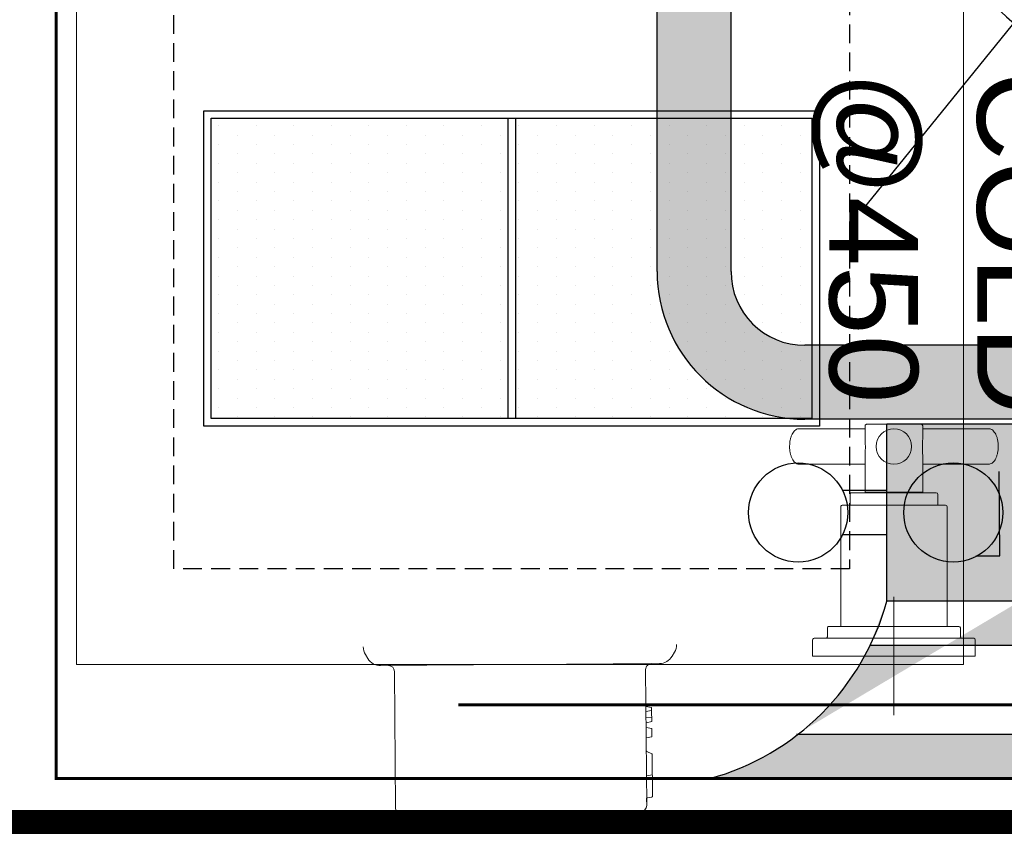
# Model space of a CAD drawing. Header units: millimetres. Extents: x 1277566 to 1493426, y 1039116 to 1145896.
# Tile 123 of 151: x 1402934 to 1403267, y 1135761 to 1136034. Entities that reach past the tile are written whole.
import ezdxf

# ---------------------------------------------------------------- set-up
doc = ezdxf.new("R2010")
doc.units = ezdxf.units.MM
doc.linetypes.add('Hidden', pattern=[9.524999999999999, 6.35, -3.175])
for name, color, linetype, lineweight in [('CKD Dimensions', 3, 'Continuous', 0), ('CKD Equipments', 252, 'Continuous', 0), ('FRONT COUNTER', 214, 'Continuous', 18), ('L6', 252, 'Continuous', 13)]:
    doc.layers.add(name, color=color, linetype=linetype, lineweight=lineweight)
for name, color, linetype in [('CKD Plumbing', 6, 'Continuous'), ('CON', 3, 'Continuous'), ('EQUI.', 4, 'Continuous'), ('kitchen equip1', 8, 'Continuous')]:
    doc.layers.add(name, color=color, linetype=linetype)
doc.layers.add('Equipment', color=7, linetype='Continuous', lineweight=9, true_color=0xcc6600)
doc.styles.get("Standard").update_dxf_attribs({"font": 'arial.ttf'})

# ---------------------------------------------------------------- blocks, each defined once
blk = doc.blocks.new('G$C92792038')
at = {"layer": 'CKD Dimensions'}
h = blk.add_hatch(color=61, dxfattribs=at)
h.dxf.hatch_style = 1
edge = h.paths.add_edge_path()
edge.add_line((50, 400.0000000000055), (300, 400.0000000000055))
edge.add_arc((300, 350.0000000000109), 50, 359.99999999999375, 90, ccw=False)
edge.add_line((350, 350.0000000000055), (350, 50.00000000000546))
edge.add_arc((300, 50), 49.99999999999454, 269.99999999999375, 360, ccw=False)
edge.add_line((300, 5.456968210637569e-12), (50, 5.456968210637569e-12))
edge.add_arc((50, 50), 50, 179.9999999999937, 270, ccw=False)
edge.add_line((0, 50.00000000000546), (0, 350.0000000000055))
edge.add_arc((50, 350.0000000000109), 49.99999999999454, 89.99999999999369, 180, ccw=False)
edge = h.paths.add_edge_path(flags=16)
edge.add_arc((299.9999999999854, 50.00000000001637), 25.00000000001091, 270.0000000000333, 359.999999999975)
edge.add_line((325, 50.00000000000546), (325, 350.0000000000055))
edge.add_arc((299.9999999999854, 349.9999999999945), 25.00000000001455, 0, 89.99999999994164)
edge.add_line((300, 375.0000000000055), (50, 375.0000000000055))
edge.add_arc((50.00000000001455, 349.9999999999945), 25.00000000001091, 90.00000000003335, 179.999999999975)
edge.add_line((25, 350.0000000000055), (25, 50.00000000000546))
edge.add_arc((50.00000000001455, 50.00000000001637), 25.00000000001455, 180, 269.9999999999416)
edge.add_line((50, 25.00000000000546), (300, 25.00000000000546))
at = {"layer": 'CKD Equipments'}
blk.add_lwpolyline([(184.6289571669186, 210.7065768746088), (280.8000880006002, 329.5391715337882)], dxfattribs=at)
blk.add_lwpolyline([(184.6289571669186, 210.7065768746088), (280.8000880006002, 329.5391715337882)], dxfattribs=at)
blk.add_lwpolyline([(184.6289571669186, 210.7065768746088), (280.8000880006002, 329.5391715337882)], dxfattribs=at)
at = {"layer": 'EQUI.'}
for p, q in [((50, 400.0000000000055), (300, 400.0000000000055)), ((50, 375.0000000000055), (300, 375.0000000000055)), ((325, 350.0000000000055), (325, 50.00000000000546)), ((350, 350.0000000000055), (350, 50.00000000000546))]:
    blk.add_line(p, q, dxfattribs=at)
blk.add_lwpolyline([(184.6289571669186, 210.7065768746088), (280.8000880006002, 329.5391715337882)], dxfattribs=at)
for radius in [50, 25]:
    blk.add_arc((300, 350.0000000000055), radius, 0, 90, dxfattribs=at)
at = {"layer": 'Equipment'}
for p, q in [((269.8843884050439, 500.1086363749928), (269.8843884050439, 460.1086372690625)), ((242.3843884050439, 480.1086368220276), (297.3843884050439, 480.1086368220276)), ((242.3843884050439, 480.1086368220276), (242.3843884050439, 474.6086368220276)), ((289.884387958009, 480.1086368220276), (249.8843888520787, 480.1086368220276)), ((297.3843884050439, 474.6086368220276), (297.3843884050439, 480.1086368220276)), ((242.8843884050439, 474.1086368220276), (296.8843884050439, 474.1086368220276)), ((247.3843884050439, 473.6086368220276), (247.3843884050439, 470.6086368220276)), ((292.3843884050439, 470.6086368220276), (292.3843884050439, 473.6086368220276)), ((247.8843884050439, 470.1086368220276), (291.8843884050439, 470.1086368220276)), ((251.8843884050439, 470.1086368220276), (251.8843884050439, 429.6086368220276)), ((287.8843884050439, 429.6086368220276), (287.8843884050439, 470.1086368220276)), ((252.3843884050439, 429.1086368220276), (287.3843884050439, 429.1086368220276)), ((255.034388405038, 429.1086368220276), (255.034388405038, 425.4086368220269)), ((284.7343884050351, 425.4086368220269), (284.7343884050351, 429.1086368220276)), ((255.534388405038, 424.9086368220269), (284.2343884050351, 424.9086368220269)), ((260.1343884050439, 424.7086368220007), (279.6343884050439, 424.7086368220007)), ((260.1343884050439, 424.7086368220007), (260.1343884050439, 412.6879223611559)), ((260.998747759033, 424.9086368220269), (260.998747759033, 424.7086368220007)), ((278.7700290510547, 424.7086368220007), (278.7700290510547, 424.9086368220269)), ((279.6343884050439, 412.5837574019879), (279.6343884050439, 424.7086368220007)), ((260.1343884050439, 415.2086368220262), (237.8414484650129, 415.2086368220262)), ((301.9273283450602, 415.208636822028), (279.6343884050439, 415.2086368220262)), ((234.5998151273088, 409.374206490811), (234.5914484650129, 409.2086368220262)), ((234.5914484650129, 409.2086368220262), (234.5952612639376, 409.0598866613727)), ((305.1689616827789, 409.0430671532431), (305.1773283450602, 409.208636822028)), ((305.1773283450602, 409.208636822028), (305.1735155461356, 409.3573869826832)), ((237.8414484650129, 403.2086368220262), (260.1343884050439, 403.2086368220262)), ((260.1343884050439, 405.7979535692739), (260.1343884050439, 402.2086368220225)), ((279.6343884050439, 402.2086368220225), (279.6343884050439, 405.7532289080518)), ((279.6343884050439, 403.2086368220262), (301.9273283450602, 403.208636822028)), ((260.6343884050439, 401.7086368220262), (279.1343884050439, 401.7086368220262))]:
    blk.add_line(p, q, dxfattribs=at)
blk.add_circle((269.8843884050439, 409.2086368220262), 6, dxfattribs=at)
for centre, radius, start, end in [((242.8843884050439, 474.6086368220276), 0.5000000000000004, 180, 270), ((246.8843884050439, 473.6086368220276), 0.5000000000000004, 0, 90), ((292.8843884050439, 473.6086368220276), 0.5000000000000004, 90, 180), ((296.8843884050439, 474.6086368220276), 0.5000000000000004, 270, 0), ((247.8843884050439, 470.6086368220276), 0.5000000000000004, 180, 270), ((291.8843884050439, 470.6086368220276), 0.5000000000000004, 270, 0), ((252.3843884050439, 429.6086368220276), 0.5000000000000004, 180, 270), ((287.3843884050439, 429.6086368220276), 0.5000000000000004, 270, 0), ((255.534388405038, 425.4086368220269), 0.5000000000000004, 180, 270), ((284.2343884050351, 425.4086368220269), 0.5000000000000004, 270, 0), ((260.6343884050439, 402.2086368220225), 0.5000000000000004, 180, 270), ((279.1343884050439, 402.2086368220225), 0.4999999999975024, 270, 0)]:
    blk.add_arc(centre, radius, start, end, dxfattribs=at)
for points, knots in [([(237.8331590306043, 415.1819945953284), (237.7400585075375, 415.1895065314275), (237.4644382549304, 415.2092428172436), (236.9583986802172, 415.0244819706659), (236.3985002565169, 414.652648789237), (235.8862616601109, 414.0882730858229), (235.4381513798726, 413.3513524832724), (235.0696144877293, 412.4572908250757), (234.8004458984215, 411.4554394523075), (234.6316758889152, 410.3926923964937), (234.6096367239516, 409.7367076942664), (234.5998151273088, 409.374206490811)], [0, 0, 0, 0, 0.04560389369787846, 0.1581590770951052, 0.271630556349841, 0.3906200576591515, 0.5146130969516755, 0.6402949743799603, 0.7655099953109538, 0.8901285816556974, 1, 1, 1, 1]), ([(305.1735155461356, 409.3573869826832), (305.171076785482, 409.5185910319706), (305.1619497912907, 410.0055030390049), (305.067071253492, 410.9117781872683), (304.8509167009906, 411.9516512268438), (304.5305807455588, 412.9109346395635), (304.1149987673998, 413.7441893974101), (303.6068648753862, 414.4279818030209), (303.0430656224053, 414.8990691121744), (302.464000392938, 415.1697748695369), (302.1242855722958, 415.182448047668), (301.9489416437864, 415.1861071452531)], [0, 0, 0, 0, 0.04884692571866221, 0.1730336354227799, 0.2976361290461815, 0.4228484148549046, 0.5490368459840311, 0.6764688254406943, 0.8043166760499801, 0.914337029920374, 1, 1, 1, 1]), ([(260.1346129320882, 412.6954594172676), (260.1349054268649, 412.3445046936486), (260.1478664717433, 411.9650541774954), (260.1928898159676, 410.8496498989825), (260.2281975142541, 410.0488075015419), (260.2297138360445, 407.9607356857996), (260.1348539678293, 406.7518734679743), (260.1335756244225, 405.7645765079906)], [0.4022822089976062, 0.4022822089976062, 0.4022822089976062, 0.4022822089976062, 0.4375000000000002, 0.4375000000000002, 0.5000000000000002, 0.5000000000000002, 0.5975436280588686, 0.5975436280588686, 0.5975436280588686, 0.5975436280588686]), ([(279.6341000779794, 412.6329720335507), (279.6324182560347, 412.2970884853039), (279.6197537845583, 411.9353439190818), (279.5749061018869, 410.827384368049), (279.5399781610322, 410.0245705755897), (279.5399781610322, 409.2086368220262)], [0.9041134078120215, 0.9041134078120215, 0.9041134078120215, 0.9041134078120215, 0.9374999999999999, 0.9374999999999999, 1, 1, 1, 1]), ([(234.5952612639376, 409.0598866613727), (234.5977000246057, 408.8986826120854), (234.606827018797, 408.4117706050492), (234.7017055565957, 407.5054954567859), (234.9178601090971, 406.4656224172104), (235.2381960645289, 405.5063390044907), (235.6537780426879, 404.6730842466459), (236.1619119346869, 403.9892918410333), (236.7257111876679, 403.5182045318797), (237.3047764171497, 403.2474987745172), (237.6444912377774, 403.234825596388), (237.8198351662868, 403.231166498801)], [0, 0, 0, 0, 0.04884692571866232, 0.173033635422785, 0.2976361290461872, 0.4228484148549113, 0.5490368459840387, 0.6764688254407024, 0.8043166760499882, 0.9143370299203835, 1, 1, 1, 1]), ([(301.9356177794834, 403.2352790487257), (302.0287183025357, 403.2277671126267), (302.3043385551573, 403.2080308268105), (302.810378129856, 403.3927916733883), (303.3702765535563, 403.7646248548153), (303.8825151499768, 404.3290005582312), (304.3306254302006, 405.0659211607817), (304.6991623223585, 405.9599828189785), (304.9683309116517, 406.9618341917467), (305.1371009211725, 408.0245812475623), (305.1591400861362, 408.6805659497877), (305.1689616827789, 409.0430671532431)], [0, 0, 0, 0, 0.04560389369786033, 0.158159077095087, 0.2716305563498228, 0.3906200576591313, 0.5146130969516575, 0.6402949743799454, 0.7655099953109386, 0.8901285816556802, 1, 1, 1, 1])]:
    blk.add_open_spline(points, degree=3, knots=knots, dxfattribs=at)
blk.add_open_spline([(279.5399781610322, 409.2086368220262), (279.5399781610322, 407.9293091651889), (279.6351903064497, 406.7204859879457), (279.6350445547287, 405.7374261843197)], degree=3, dxfattribs=at)
blk = doc.blocks.new('*X78')
at = {"color": 0}
for p, q in [((9.2375, 3.675), (9.2375, 3.675)), ((9.262500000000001, 3.675), (9.262500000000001, 3.675)), ((9.287500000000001, 3.675), (9.287500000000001, 3.675)), ((9.312500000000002, 3.675), (9.312500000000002, 3.675)), ((9.337500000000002, 3.675), (9.337500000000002, 3.675)), ((9.362500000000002, 3.675), (9.362500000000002, 3.675)), ((9.387500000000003, 3.675), (9.387500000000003, 3.675)), ((9.412500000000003, 3.675), (9.412500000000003, 3.675)), ((9.437500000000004, 3.675), (9.437500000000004, 3.675)), ((9.462500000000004, 3.675), (9.462500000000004, 3.675)), ((9.487500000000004, 3.675), (9.487500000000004, 3.675)), ((9.512500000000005, 3.675), (9.512500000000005, 3.675)), ((9.537500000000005, 3.675), (9.537500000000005, 3.675)), ((9.562500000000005, 3.675), (9.562500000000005, 3.675)), ((9.587500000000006, 3.675), (9.587500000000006, 3.675)), ((9.612500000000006, 3.675), (9.612500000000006, 3.675)), ((9.225, 3.65), (9.225, 3.65)), ((9.25, 3.65), (9.25, 3.65)), ((9.275, 3.65), (9.275, 3.65)), ((9.3, 3.65), (9.3, 3.65)), ((9.325000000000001, 3.65), (9.325000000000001, 3.65)), ((9.350000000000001, 3.65), (9.350000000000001, 3.65)), ((9.375000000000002, 3.65), (9.375000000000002, 3.65)), ((9.400000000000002, 3.65), (9.400000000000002, 3.65)), ((9.425000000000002, 3.65), (9.425000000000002, 3.65)), ((9.450000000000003, 3.65), (9.450000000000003, 3.65)), ((9.475000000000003, 3.65), (9.475000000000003, 3.65)), ((9.500000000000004, 3.65), (9.500000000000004, 3.65)), ((9.525000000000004, 3.65), (9.525000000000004, 3.65)), ((9.550000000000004, 3.65), (9.550000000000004, 3.65)), ((9.575000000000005, 3.65), (9.575000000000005, 3.65)), ((9.600000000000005, 3.65), (9.600000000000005, 3.65)), ((9.2375, 3.625), (9.2375, 3.625)), ((9.262500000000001, 3.625), (9.262500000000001, 3.625)), ((9.287500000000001, 3.625), (9.287500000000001, 3.625)), ((9.312500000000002, 3.625), (9.312500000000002, 3.625)), ((9.337500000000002, 3.625), (9.337500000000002, 3.625)), ((9.362500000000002, 3.625), (9.362500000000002, 3.625)), ((9.387500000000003, 3.625), (9.387500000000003, 3.625)), ((9.412500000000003, 3.625), (9.412500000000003, 3.625)), ((9.437500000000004, 3.625), (9.437500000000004, 3.625)), ((9.462500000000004, 3.625), (9.462500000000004, 3.625)), ((9.487500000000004, 3.625), (9.487500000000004, 3.625)), ((9.512500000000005, 3.625), (9.512500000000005, 3.625)), ((9.537500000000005, 3.625), (9.537500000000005, 3.625)), ((9.562500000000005, 3.625), (9.562500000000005, 3.625)), ((9.587500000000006, 3.625), (9.587500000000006, 3.625)), ((9.612500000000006, 3.625), (9.612500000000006, 3.625)), ((9.225, 3.6), (9.225, 3.6)), ((9.25, 3.6), (9.25, 3.6)), ((9.275, 3.6), (9.275, 3.6)), ((9.3, 3.6), (9.3, 3.6)), ((9.325000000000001, 3.6), (9.325000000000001, 3.6)), ((9.350000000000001, 3.6), (9.350000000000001, 3.6)), ((9.375000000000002, 3.6), (9.375000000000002, 3.6)), ((9.400000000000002, 3.6), (9.400000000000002, 3.6)), ((9.425000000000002, 3.6), (9.425000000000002, 3.6)), ((9.450000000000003, 3.6), (9.450000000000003, 3.6)), ((9.475000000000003, 3.6), (9.475000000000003, 3.6)), ((9.500000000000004, 3.6), (9.500000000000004, 3.6)), ((9.525000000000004, 3.6), (9.525000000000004, 3.6)), ((9.550000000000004, 3.6), (9.550000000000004, 3.6)), ((9.575000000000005, 3.6), (9.575000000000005, 3.6)), ((9.600000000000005, 3.6), (9.600000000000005, 3.6)), ((9.2375, 3.575), (9.2375, 3.575)), ((9.262500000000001, 3.575), (9.262500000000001, 3.575)), ((9.287500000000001, 3.575), (9.287500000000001, 3.575)), ((9.312500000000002, 3.575), (9.312500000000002, 3.575)), ((9.337500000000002, 3.575), (9.337500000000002, 3.575)), ((9.362500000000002, 3.575), (9.362500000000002, 3.575)), ((9.387500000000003, 3.575), (9.387500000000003, 3.575)), ((9.412500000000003, 3.575), (9.412500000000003, 3.575)), ((9.437500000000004, 3.575), (9.437500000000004, 3.575)), ((9.462500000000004, 3.575), (9.462500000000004, 3.575)), ((9.487500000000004, 3.575), (9.487500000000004, 3.575)), ((9.512500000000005, 3.575), (9.512500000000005, 3.575)), ((9.537500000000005, 3.575), (9.537500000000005, 3.575)), ((9.562500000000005, 3.575), (9.562500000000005, 3.575)), ((9.587500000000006, 3.575), (9.587500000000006, 3.575)), ((9.612500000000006, 3.575), (9.612500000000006, 3.575)), ((9.225000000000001, 3.55), (9.225000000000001, 3.55)), ((9.250000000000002, 3.55), (9.250000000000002, 3.55)), ((9.275000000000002, 3.55), (9.275000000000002, 3.55)), ((9.300000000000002, 3.55), (9.300000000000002, 3.55)), ((9.325000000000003, 3.55), (9.325000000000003, 3.55)), ((9.350000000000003, 3.55), (9.350000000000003, 3.55)), ((9.375000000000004, 3.55), (9.375000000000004, 3.55)), ((9.400000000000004, 3.55), (9.400000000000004, 3.55)), ((9.425000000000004, 3.55), (9.425000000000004, 3.55)), ((9.450000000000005, 3.55), (9.450000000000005, 3.55)), ((9.475000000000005, 3.55), (9.475000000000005, 3.55)), ((9.500000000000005, 3.55), (9.500000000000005, 3.55)), ((9.525000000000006, 3.55), (9.525000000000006, 3.55)), ((9.550000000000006, 3.55), (9.550000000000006, 3.55)), ((9.575000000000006, 3.55), (9.575000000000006, 3.55)), ((9.600000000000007, 3.55), (9.600000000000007, 3.55)), ((9.2375, 3.525000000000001), (9.2375, 3.525000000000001)), ((9.262500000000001, 3.525000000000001), (9.262500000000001, 3.525000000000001)), ((9.287500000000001, 3.525000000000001), (9.287500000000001, 3.525000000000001)), ((9.312500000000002, 3.525000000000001), (9.312500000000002, 3.525000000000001)), ((9.337500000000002, 3.525000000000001), (9.337500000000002, 3.525000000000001)), ((9.362500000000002, 3.525000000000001), (9.362500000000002, 3.525000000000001)), ((9.387500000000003, 3.525000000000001), (9.387500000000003, 3.525000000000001)), ((9.412500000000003, 3.525000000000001), (9.412500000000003, 3.525000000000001)), ((9.437500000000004, 3.525000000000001), (9.437500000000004, 3.525000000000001)), ((9.462500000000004, 3.525000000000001), (9.462500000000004, 3.525000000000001)), ((9.487500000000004, 3.525000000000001), (9.487500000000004, 3.525000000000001)), ((9.512500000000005, 3.525000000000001), (9.512500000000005, 3.525000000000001)), ((9.537500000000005, 3.525000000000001), (9.537500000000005, 3.525000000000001)), ((9.562500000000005, 3.525000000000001), (9.562500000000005, 3.525000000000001)), ((9.587500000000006, 3.525000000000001), (9.587500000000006, 3.525000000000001)), ((9.612500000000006, 3.525000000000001), (9.612500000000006, 3.525000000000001)), ((9.225, 3.5), (9.225, 3.5)), ((9.25, 3.5), (9.25, 3.5)), ((9.275, 3.5), (9.275, 3.5)), ((9.3, 3.5), (9.3, 3.5)), ((9.325000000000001, 3.5), (9.325000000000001, 3.5)), ((9.350000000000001, 3.5), (9.350000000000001, 3.5)), ((9.375000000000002, 3.5), (9.375000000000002, 3.5)), ((9.400000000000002, 3.5), (9.400000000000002, 3.5)), ((9.425000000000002, 3.5), (9.425000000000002, 3.5)), ((9.450000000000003, 3.5), (9.450000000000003, 3.5)), ((9.475000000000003, 3.5), (9.475000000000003, 3.5)), ((9.500000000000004, 3.5), (9.500000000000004, 3.5)), ((9.525000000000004, 3.5), (9.525000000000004, 3.5)), ((9.550000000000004, 3.5), (9.550000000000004, 3.5)), ((9.575000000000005, 3.5), (9.575000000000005, 3.5)), ((9.600000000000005, 3.5), (9.600000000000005, 3.5)), ((9.2375, 3.475), (9.2375, 3.475)), ((9.262500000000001, 3.475), (9.262500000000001, 3.475)), ((9.287500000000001, 3.475), (9.287500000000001, 3.475)), ((9.312500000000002, 3.475), (9.312500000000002, 3.475)), ((9.337500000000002, 3.475), (9.337500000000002, 3.475)), ((9.362500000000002, 3.475), (9.362500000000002, 3.475)), ((9.387500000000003, 3.475), (9.387500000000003, 3.475)), ((9.412500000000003, 3.475), (9.412500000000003, 3.475)), ((9.437500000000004, 3.475), (9.437500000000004, 3.475)), ((9.462500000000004, 3.475), (9.462500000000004, 3.475)), ((9.487500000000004, 3.475), (9.487500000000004, 3.475)), ((9.512500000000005, 3.475), (9.512500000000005, 3.475)), ((9.537500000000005, 3.475), (9.537500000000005, 3.475)), ((9.562500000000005, 3.475), (9.562500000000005, 3.475)), ((9.587500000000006, 3.475), (9.587500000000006, 3.475)), ((9.612500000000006, 3.475), (9.612500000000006, 3.475)), ((9.225, 3.45), (9.225, 3.45)), ((9.25, 3.45), (9.25, 3.45)), ((9.275, 3.45), (9.275, 3.45)), ((9.3, 3.45), (9.3, 3.45)), ((9.325000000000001, 3.45), (9.325000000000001, 3.45)), ((9.350000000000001, 3.45), (9.350000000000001, 3.45)), ((9.375000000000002, 3.45), (9.375000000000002, 3.45)), ((9.400000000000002, 3.45), (9.400000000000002, 3.45)), ((9.425000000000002, 3.45), (9.425000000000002, 3.45)), ((9.450000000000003, 3.45), (9.450000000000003, 3.45)), ((9.475000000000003, 3.45), (9.475000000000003, 3.45)), ((9.500000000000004, 3.45), (9.500000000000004, 3.45)), ((9.525000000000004, 3.45), (9.525000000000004, 3.45)), ((9.550000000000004, 3.45), (9.550000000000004, 3.45)), ((9.575000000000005, 3.45), (9.575000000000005, 3.45)), ((9.600000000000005, 3.45), (9.600000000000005, 3.45)), ((9.2375, 3.425), (9.2375, 3.425)), ((9.262500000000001, 3.425), (9.262500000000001, 3.425)), ((9.287500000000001, 3.425), (9.287500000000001, 3.425)), ((9.312500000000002, 3.425), (9.312500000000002, 3.425)), ((9.337500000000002, 3.425), (9.337500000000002, 3.425)), ((9.362500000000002, 3.425), (9.362500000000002, 3.425)), ((9.387500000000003, 3.425), (9.387500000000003, 3.425)), ((9.412500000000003, 3.425), (9.412500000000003, 3.425)), ((9.437500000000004, 3.425), (9.437500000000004, 3.425)), ((9.462500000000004, 3.425), (9.462500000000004, 3.425)), ((9.487500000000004, 3.425), (9.487500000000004, 3.425)), ((9.512500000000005, 3.425), (9.512500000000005, 3.425)), ((9.537500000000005, 3.425), (9.537500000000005, 3.425)), ((9.562500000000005, 3.425), (9.562500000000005, 3.425)), ((9.587500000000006, 3.425), (9.587500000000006, 3.425)), ((9.612500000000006, 3.425), (9.612500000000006, 3.425)), ((9.225, 3.4), (9.225, 3.4)), ((9.25, 3.4), (9.25, 3.4)), ((9.275, 3.4), (9.275, 3.4)), ((9.3, 3.4), (9.3, 3.4)), ((9.325000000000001, 3.4), (9.325000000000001, 3.4)), ((9.350000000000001, 3.4), (9.350000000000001, 3.4)), ((9.375000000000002, 3.4), (9.375000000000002, 3.4)), ((9.400000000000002, 3.4), (9.400000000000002, 3.4)), ((9.425000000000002, 3.4), (9.425000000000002, 3.4)), ((9.450000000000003, 3.4), (9.450000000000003, 3.4)), ((9.475000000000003, 3.4), (9.475000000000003, 3.4)), ((9.500000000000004, 3.4), (9.500000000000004, 3.4)), ((9.525000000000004, 3.4), (9.525000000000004, 3.4)), ((9.550000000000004, 3.4), (9.550000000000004, 3.4)), ((9.575000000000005, 3.4), (9.575000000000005, 3.4)), ((9.600000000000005, 3.4), (9.600000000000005, 3.4)), ((9.2375, 3.375), (9.2375, 3.375)), ((9.262500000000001, 3.375), (9.262500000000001, 3.375)), ((9.287500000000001, 3.375), (9.287500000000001, 3.375)), ((9.312500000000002, 3.375), (9.312500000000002, 3.375)), ((9.337500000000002, 3.375), (9.337500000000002, 3.375)), ((9.362500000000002, 3.375), (9.362500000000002, 3.375)), ((9.387500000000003, 3.375), (9.387500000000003, 3.375)), ((9.412500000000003, 3.375), (9.412500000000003, 3.375)), ((9.437500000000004, 3.375), (9.437500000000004, 3.375)), ((9.462500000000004, 3.375), (9.462500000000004, 3.375)), ((9.487500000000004, 3.375), (9.487500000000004, 3.375)), ((9.512500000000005, 3.375), (9.512500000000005, 3.375)), ((9.537500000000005, 3.375), (9.537500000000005, 3.375)), ((9.562500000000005, 3.375), (9.562500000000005, 3.375)), ((9.587500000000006, 3.375), (9.587500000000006, 3.375)), ((9.612500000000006, 3.375), (9.612500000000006, 3.375)), ((9.225, 3.35), (9.225, 3.35)), ((9.25, 3.35), (9.25, 3.35)), ((9.275, 3.35), (9.275, 3.35)), ((9.3, 3.35), (9.3, 3.35)), ((9.325000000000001, 3.35), (9.325000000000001, 3.35)), ((9.350000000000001, 3.35), (9.350000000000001, 3.35)), ((9.375000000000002, 3.35), (9.375000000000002, 3.35)), ((9.400000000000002, 3.35), (9.400000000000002, 3.35)), ((9.425000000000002, 3.35), (9.425000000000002, 3.35)), ((9.450000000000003, 3.35), (9.450000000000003, 3.35)), ((9.475000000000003, 3.35), (9.475000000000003, 3.35)), ((9.500000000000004, 3.35), (9.500000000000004, 3.35)), ((9.525000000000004, 3.35), (9.525000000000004, 3.35)), ((9.550000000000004, 3.35), (9.550000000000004, 3.35)), ((9.575000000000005, 3.35), (9.575000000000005, 3.35)), ((9.600000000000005, 3.35), (9.600000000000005, 3.35)), ((9.2375, 3.325), (9.2375, 3.325)), ((9.262500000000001, 3.325), (9.262500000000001, 3.325)), ((9.287500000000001, 3.325), (9.287500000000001, 3.325)), ((9.312500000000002, 3.325), (9.312500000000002, 3.325)), ((9.337500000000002, 3.325), (9.337500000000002, 3.325)), ((9.362500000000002, 3.325), (9.362500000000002, 3.325)), ((9.387500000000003, 3.325), (9.387500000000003, 3.325)), ((9.412500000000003, 3.325), (9.412500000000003, 3.325)), ((9.437500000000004, 3.325), (9.437500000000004, 3.325)), ((9.462500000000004, 3.325), (9.462500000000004, 3.325)), ((9.487500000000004, 3.325), (9.487500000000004, 3.325)), ((9.512500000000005, 3.325), (9.512500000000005, 3.325)), ((9.537500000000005, 3.325), (9.537500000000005, 3.325)), ((9.562500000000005, 3.325), (9.562500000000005, 3.325)), ((9.587500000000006, 3.325), (9.587500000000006, 3.325)), ((9.612500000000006, 3.325), (9.612500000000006, 3.325)), ((9.225000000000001, 3.3), (9.225000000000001, 3.3)), ((9.250000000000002, 3.3), (9.250000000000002, 3.3)), ((9.275000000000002, 3.3), (9.275000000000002, 3.3)), ((9.300000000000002, 3.3), (9.300000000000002, 3.3)), ((9.325000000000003, 3.3), (9.325000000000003, 3.3)), ((9.350000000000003, 3.3), (9.350000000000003, 3.3)), ((9.375000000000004, 3.3), (9.375000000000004, 3.3)), ((9.400000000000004, 3.3), (9.400000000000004, 3.3)), ((9.425000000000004, 3.3), (9.425000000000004, 3.3)), ((9.450000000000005, 3.3), (9.450000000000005, 3.3)), ((9.475000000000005, 3.3), (9.475000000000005, 3.3)), ((9.500000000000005, 3.3), (9.500000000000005, 3.3)), ((9.525000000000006, 3.3), (9.525000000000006, 3.3)), ((9.550000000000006, 3.3), (9.550000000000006, 3.3)), ((9.575000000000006, 3.3), (9.575000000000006, 3.3)), ((9.600000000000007, 3.3), (9.600000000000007, 3.3)), ((9.2375, 3.275), (9.2375, 3.275)), ((9.262500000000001, 3.275), (9.262500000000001, 3.275)), ((9.287500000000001, 3.275), (9.287500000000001, 3.275)), ((9.312500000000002, 3.275), (9.312500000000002, 3.275)), ((9.337500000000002, 3.275), (9.337500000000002, 3.275)), ((9.362500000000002, 3.275), (9.362500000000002, 3.275)), ((9.387500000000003, 3.275), (9.387500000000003, 3.275)), ((9.412500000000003, 3.275), (9.412500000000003, 3.275)), ((9.437500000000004, 3.275), (9.437500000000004, 3.275)), ((9.462500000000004, 3.275), (9.462500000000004, 3.275)), ((9.487500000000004, 3.275), (9.487500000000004, 3.275)), ((9.512500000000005, 3.275), (9.512500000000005, 3.275)), ((9.537500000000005, 3.275), (9.537500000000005, 3.275)), ((9.562500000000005, 3.275), (9.562500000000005, 3.275)), ((9.587500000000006, 3.275), (9.587500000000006, 3.275)), ((9.612500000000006, 3.275), (9.612500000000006, 3.275)), ((9.225, 3.25), (9.225, 3.25)), ((9.25, 3.25), (9.25, 3.25)), ((9.275, 3.25), (9.275, 3.25)), ((9.3, 3.25), (9.3, 3.25)), ((9.325000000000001, 3.25), (9.325000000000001, 3.25)), ((9.350000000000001, 3.25), (9.350000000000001, 3.25)), ((9.375000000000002, 3.25), (9.375000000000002, 3.25)), ((9.400000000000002, 3.25), (9.400000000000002, 3.25)), ((9.425000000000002, 3.25), (9.425000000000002, 3.25)), ((9.450000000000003, 3.25), (9.450000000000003, 3.25)), ((9.475000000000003, 3.25), (9.475000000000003, 3.25)), ((9.500000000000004, 3.25), (9.500000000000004, 3.25)), ((9.525000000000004, 3.25), (9.525000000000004, 3.25)), ((9.550000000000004, 3.25), (9.550000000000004, 3.25)), ((9.575000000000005, 3.25), (9.575000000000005, 3.25)), ((9.600000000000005, 3.25), (9.600000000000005, 3.25)), ((9.2375, 3.225), (9.2375, 3.225)), ((9.262500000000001, 3.225), (9.262500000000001, 3.225)), ((9.287500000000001, 3.225), (9.287500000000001, 3.225)), ((9.312500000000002, 3.225), (9.312500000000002, 3.225)), ((9.337500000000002, 3.225), (9.337500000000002, 3.225)), ((9.362500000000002, 3.225), (9.362500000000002, 3.225)), ((9.387500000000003, 3.225), (9.387500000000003, 3.225)), ((9.412500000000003, 3.225), (9.412500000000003, 3.225)), ((9.437500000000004, 3.225), (9.437500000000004, 3.225)), ((9.462500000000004, 3.225), (9.462500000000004, 3.225)), ((9.487500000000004, 3.225), (9.487500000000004, 3.225)), ((9.512500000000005, 3.225), (9.512500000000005, 3.225)), ((9.537500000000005, 3.225), (9.537500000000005, 3.225)), ((9.562500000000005, 3.225), (9.562500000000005, 3.225)), ((9.587500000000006, 3.225), (9.587500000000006, 3.225)), ((9.612500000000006, 3.225), (9.612500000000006, 3.225)), ((9.225, 3.2), (9.225, 3.2)), ((9.25, 3.2), (9.25, 3.2)), ((9.275, 3.2), (9.275, 3.2)), ((9.3, 3.2), (9.3, 3.2)), ((9.325000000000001, 3.2), (9.325000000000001, 3.2)), ((9.350000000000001, 3.2), (9.350000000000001, 3.2)), ((9.375000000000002, 3.2), (9.375000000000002, 3.2)), ((9.400000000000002, 3.2), (9.400000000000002, 3.2)), ((9.425000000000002, 3.2), (9.425000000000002, 3.2)), ((9.450000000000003, 3.2), (9.450000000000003, 3.2)), ((9.475000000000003, 3.2), (9.475000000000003, 3.2)), ((9.500000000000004, 3.2), (9.500000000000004, 3.2)), ((9.525000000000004, 3.2), (9.525000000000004, 3.2)), ((9.550000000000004, 3.2), (9.550000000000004, 3.2)), ((9.575000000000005, 3.2), (9.575000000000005, 3.2)), ((9.600000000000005, 3.2), (9.600000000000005, 3.2)), ((9.2375, 3.175), (9.2375, 3.175)), ((9.262500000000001, 3.175), (9.262500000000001, 3.175)), ((9.287500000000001, 3.175), (9.287500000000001, 3.175)), ((9.312500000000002, 3.175), (9.312500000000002, 3.175)), ((9.337500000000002, 3.175), (9.337500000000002, 3.175)), ((9.362500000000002, 3.175), (9.362500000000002, 3.175)), ((9.387500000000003, 3.175), (9.387500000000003, 3.175)), ((9.412500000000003, 3.175), (9.412500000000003, 3.175)), ((9.437500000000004, 3.175), (9.437500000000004, 3.175)), ((9.462500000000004, 3.175), (9.462500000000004, 3.175)), ((9.487500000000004, 3.175), (9.487500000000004, 3.175)), ((9.512500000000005, 3.175), (9.512500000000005, 3.175)), ((9.537500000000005, 3.175), (9.537500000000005, 3.175)), ((9.562500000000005, 3.175), (9.562500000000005, 3.175)), ((9.587500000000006, 3.175), (9.587500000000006, 3.175)), ((9.612500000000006, 3.175), (9.612500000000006, 3.175)), ((9.225, 3.15), (9.225, 3.15)), ((9.25, 3.15), (9.25, 3.15)), ((9.275, 3.15), (9.275, 3.15)), ((9.3, 3.15), (9.3, 3.15)), ((9.325000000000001, 3.15), (9.325000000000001, 3.15)), ((9.350000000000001, 3.15), (9.350000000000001, 3.15)), ((9.375000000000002, 3.15), (9.375000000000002, 3.15)), ((9.400000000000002, 3.15), (9.400000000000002, 3.15)), ((9.425000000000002, 3.15), (9.425000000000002, 3.15)), ((9.450000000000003, 3.15), (9.450000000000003, 3.15)), ((9.475000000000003, 3.15), (9.475000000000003, 3.15)), ((9.500000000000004, 3.15), (9.500000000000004, 3.15)), ((9.525000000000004, 3.15), (9.525000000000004, 3.15)), ((9.550000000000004, 3.15), (9.550000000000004, 3.15)), ((9.575000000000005, 3.15), (9.575000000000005, 3.15)), ((9.600000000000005, 3.15), (9.600000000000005, 3.15)), ((9.2375, 3.125), (9.2375, 3.125)), ((9.262500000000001, 3.125), (9.262500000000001, 3.125)), ((9.287500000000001, 3.125), (9.287500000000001, 3.125)), ((9.312500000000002, 3.125), (9.312500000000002, 3.125)), ((9.337500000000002, 3.125), (9.337500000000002, 3.125)), ((9.362500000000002, 3.125), (9.362500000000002, 3.125)), ((9.387500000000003, 3.125), (9.387500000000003, 3.125)), ((9.412500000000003, 3.125), (9.412500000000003, 3.125)), ((9.437500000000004, 3.125), (9.437500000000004, 3.125)), ((9.462500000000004, 3.125), (9.462500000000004, 3.125)), ((9.487500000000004, 3.125), (9.487500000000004, 3.125)), ((9.512500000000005, 3.125), (9.512500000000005, 3.125)), ((9.537500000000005, 3.125), (9.537500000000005, 3.125)), ((9.562500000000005, 3.125), (9.562500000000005, 3.125)), ((9.587500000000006, 3.125), (9.587500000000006, 3.125)), ((9.612500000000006, 3.125), (9.612500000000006, 3.125)), ((9.225, 3.1), (9.225, 3.1)), ((9.25, 3.1), (9.25, 3.1)), ((9.275, 3.1), (9.275, 3.1)), ((9.3, 3.1), (9.3, 3.1)), ((9.325000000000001, 3.1), (9.325000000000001, 3.1)), ((9.350000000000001, 3.1), (9.350000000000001, 3.1)), ((9.375000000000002, 3.1), (9.375000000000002, 3.1)), ((9.400000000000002, 3.1), (9.400000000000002, 3.1)), ((9.425000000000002, 3.1), (9.425000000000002, 3.1)), ((9.450000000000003, 3.1), (9.450000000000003, 3.1)), ((9.475000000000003, 3.1), (9.475000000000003, 3.1)), ((9.500000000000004, 3.1), (9.500000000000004, 3.1)), ((9.525000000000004, 3.1), (9.525000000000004, 3.1)), ((9.550000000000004, 3.1), (9.550000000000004, 3.1)), ((9.575000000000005, 3.1), (9.575000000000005, 3.1)), ((9.600000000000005, 3.1), (9.600000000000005, 3.1)), ((9.2375, 3.075), (9.2375, 3.075)), ((9.262500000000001, 3.075), (9.262500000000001, 3.075)), ((9.287500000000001, 3.075), (9.287500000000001, 3.075)), ((9.312500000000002, 3.075), (9.312500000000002, 3.075)), ((9.337500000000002, 3.075), (9.337500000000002, 3.075)), ((9.362500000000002, 3.075), (9.362500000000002, 3.075)), ((9.387500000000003, 3.075), (9.387500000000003, 3.075)), ((9.412500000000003, 3.075), (9.412500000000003, 3.075)), ((9.437500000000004, 3.075), (9.437500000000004, 3.075)), ((9.462500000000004, 3.075), (9.462500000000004, 3.075)), ((9.487500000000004, 3.075), (9.487500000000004, 3.075)), ((9.512500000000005, 3.075), (9.512500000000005, 3.075)), ((9.537500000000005, 3.075), (9.537500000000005, 3.075)), ((9.562500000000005, 3.075), (9.562500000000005, 3.075)), ((9.587500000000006, 3.075), (9.587500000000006, 3.075)), ((9.612500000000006, 3.075), (9.612500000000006, 3.075)), ((9.225000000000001, 3.05), (9.225000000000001, 3.05)), ((9.250000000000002, 3.05), (9.250000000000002, 3.05)), ((9.275000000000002, 3.05), (9.275000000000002, 3.05)), ((9.300000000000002, 3.05), (9.300000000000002, 3.05)), ((9.325000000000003, 3.05), (9.325000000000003, 3.05)), ((9.350000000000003, 3.05), (9.350000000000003, 3.05)), ((9.375000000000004, 3.05), (9.375000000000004, 3.05)), ((9.400000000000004, 3.05), (9.400000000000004, 3.05)), ((9.425000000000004, 3.05), (9.425000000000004, 3.05)), ((9.450000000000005, 3.05), (9.450000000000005, 3.05)), ((9.475000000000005, 3.05), (9.475000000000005, 3.05)), ((9.500000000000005, 3.05), (9.500000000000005, 3.05)), ((9.525000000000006, 3.05), (9.525000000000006, 3.05)), ((9.550000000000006, 3.05), (9.550000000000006, 3.05)), ((9.575000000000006, 3.05), (9.575000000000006, 3.05)), ((9.600000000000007, 3.05), (9.600000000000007, 3.05)), ((9.2375, 3.025000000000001), (9.2375, 3.025000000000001)), ((9.262500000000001, 3.025000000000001), (9.262500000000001, 3.025000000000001)), ((9.287500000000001, 3.025000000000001), (9.287500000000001, 3.025000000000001)), ((9.312500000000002, 3.025000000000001), (9.312500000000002, 3.025000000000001)), ((9.337500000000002, 3.025000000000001), (9.337500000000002, 3.025000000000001)), ((9.362500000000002, 3.025000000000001), (9.362500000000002, 3.025000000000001)), ((9.387500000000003, 3.025000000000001), (9.387500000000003, 3.025000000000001)), ((9.412500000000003, 3.025000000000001), (9.412500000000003, 3.025000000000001)), ((9.437500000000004, 3.025000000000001), (9.437500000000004, 3.025000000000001)), ((9.462500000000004, 3.025000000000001), (9.462500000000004, 3.025000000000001)), ((9.487500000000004, 3.025000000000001), (9.487500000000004, 3.025000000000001)), ((9.512500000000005, 3.025000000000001), (9.512500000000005, 3.025000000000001)), ((9.537500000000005, 3.025000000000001), (9.537500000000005, 3.025000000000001)), ((9.562500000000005, 3.025000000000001), (9.562500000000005, 3.025000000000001)), ((9.587500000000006, 3.025000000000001), (9.587500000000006, 3.025000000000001)), ((9.612500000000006, 3.025000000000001), (9.612500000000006, 3.025000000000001)), ((9.225, 3), (9.225, 3)), ((9.25, 3), (9.25, 3)), ((9.275, 3), (9.275, 3)), ((9.3, 3), (9.3, 3)), ((9.325000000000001, 3), (9.325000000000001, 3)), ((9.350000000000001, 3), (9.350000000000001, 3)), ((9.375000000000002, 3), (9.375000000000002, 3)), ((9.400000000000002, 3), (9.400000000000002, 3)), ((9.425000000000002, 3), (9.425000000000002, 3)), ((9.450000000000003, 3), (9.450000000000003, 3)), ((9.475000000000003, 3), (9.475000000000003, 3)), ((9.500000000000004, 3), (9.500000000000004, 3)), ((9.525000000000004, 3), (9.525000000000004, 3)), ((9.550000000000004, 3), (9.550000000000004, 3)), ((9.575000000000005, 3), (9.575000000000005, 3)), ((9.600000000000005, 3), (9.600000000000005, 3)), ((9.2375, 2.975), (9.2375, 2.975)), ((9.262500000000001, 2.975), (9.262500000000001, 2.975)), ((9.287500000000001, 2.975), (9.287500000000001, 2.975)), ((9.312500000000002, 2.975), (9.312500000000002, 2.975)), ((9.337500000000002, 2.975), (9.337500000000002, 2.975)), ((9.362500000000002, 2.975), (9.362500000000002, 2.975)), ((9.387500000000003, 2.975), (9.387500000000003, 2.975)), ((9.412500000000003, 2.975), (9.412500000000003, 2.975)), ((9.437500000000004, 2.975), (9.437500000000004, 2.975)), ((9.462500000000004, 2.975), (9.462500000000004, 2.975)), ((9.487500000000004, 2.975), (9.487500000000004, 2.975)), ((9.512500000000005, 2.975), (9.512500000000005, 2.975)), ((9.537500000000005, 2.975), (9.537500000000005, 2.975)), ((9.562500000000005, 2.975), (9.562500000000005, 2.975)), ((9.587500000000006, 2.975), (9.587500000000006, 2.975)), ((9.612500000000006, 2.975), (9.612500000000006, 2.975)), ((9.225, 2.95), (9.225, 2.95)), ((9.25, 2.95), (9.25, 2.95)), ((9.275, 2.95), (9.275, 2.95)), ((9.3, 2.95), (9.3, 2.95)), ((9.325000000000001, 2.95), (9.325000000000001, 2.95)), ((9.350000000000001, 2.95), (9.350000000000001, 2.95)), ((9.375000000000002, 2.95), (9.375000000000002, 2.95)), ((9.400000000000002, 2.95), (9.400000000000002, 2.95)), ((9.425000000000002, 2.95), (9.425000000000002, 2.95)), ((9.450000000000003, 2.95), (9.450000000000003, 2.95)), ((9.475000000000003, 2.95), (9.475000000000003, 2.95)), ((9.500000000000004, 2.95), (9.500000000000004, 2.95)), ((9.525000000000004, 2.95), (9.525000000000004, 2.95)), ((9.550000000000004, 2.95), (9.550000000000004, 2.95)), ((9.575000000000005, 2.95), (9.575000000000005, 2.95)), ((9.600000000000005, 2.95), (9.600000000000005, 2.95)), ((9.2375, 2.925), (9.2375, 2.925)), ((9.262500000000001, 2.925), (9.262500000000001, 2.925)), ((9.287500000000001, 2.925), (9.287500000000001, 2.925)), ((9.312500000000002, 2.925), (9.312500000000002, 2.925)), ((9.337500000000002, 2.925), (9.337500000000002, 2.925)), ((9.362500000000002, 2.925), (9.362500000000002, 2.925)), ((9.387500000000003, 2.925), (9.387500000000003, 2.925)), ((9.412500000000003, 2.925), (9.412500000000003, 2.925)), ((9.437500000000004, 2.925), (9.437500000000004, 2.925)), ((9.462500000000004, 2.925), (9.462500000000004, 2.925)), ((9.487500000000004, 2.925), (9.487500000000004, 2.925)), ((9.512500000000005, 2.925), (9.512500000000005, 2.925)), ((9.537500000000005, 2.925), (9.537500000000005, 2.925)), ((9.562500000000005, 2.925), (9.562500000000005, 2.925)), ((9.587500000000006, 2.925), (9.587500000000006, 2.925)), ((9.612500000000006, 2.925), (9.612500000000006, 2.925)), ((9.225, 2.9), (9.225, 2.9)), ((9.25, 2.9), (9.25, 2.9)), ((9.275, 2.9), (9.275, 2.9)), ((9.3, 2.9), (9.3, 2.9)), ((9.325000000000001, 2.9), (9.325000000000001, 2.9)), ((9.350000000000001, 2.9), (9.350000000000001, 2.9)), ((9.375000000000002, 2.9), (9.375000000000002, 2.9)), ((9.400000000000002, 2.9), (9.400000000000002, 2.9)), ((9.425000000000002, 2.9), (9.425000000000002, 2.9)), ((9.450000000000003, 2.9), (9.450000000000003, 2.9)), ((9.475000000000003, 2.9), (9.475000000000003, 2.9)), ((9.500000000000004, 2.9), (9.500000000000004, 2.9)), ((9.525000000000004, 2.9), (9.525000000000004, 2.9)), ((9.550000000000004, 2.9), (9.550000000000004, 2.9)), ((9.575000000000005, 2.9), (9.575000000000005, 2.9)), ((9.600000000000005, 2.9), (9.600000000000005, 2.9))]:
    blk.add_line(p, q, dxfattribs=at)
blk = doc.blocks.new('G$C83FD4580')
at = {"linetype": 'Continuous', "lineweight": 0}
for p, q in [((53.72263190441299, 202.3145687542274), (52.34398489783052, 201.4732600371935)), ((49.9486693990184, 197.1677234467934), (50.65573676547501, 102.8322765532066)), ((0.6071445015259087, 109.1263855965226), (4.663900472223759e-05, 190.1241106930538)), ((47.98371620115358, 192.4838165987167), (1.985004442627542, 192.1390449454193)), ((2.622082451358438, 107.1414315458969), (48.62079421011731, 107.4862031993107)), ((2.622082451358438, 107.1414315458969), (4.971422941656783, 107.1590404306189)), ((5.508064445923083, 105.3848460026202), (5.214872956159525, 106.9777321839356)), ((13.04927489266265, 105.2195416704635), (12.68099384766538, 107.2168255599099)), ((20.12656270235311, 105.4141590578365), (20.92656597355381, 107.1323020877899)), ((21.14349695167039, 107.2802541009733), (25.56037508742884, 107.31335968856)), ((25.56037486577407, 107.3133892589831), (25.91334218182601, 105.3956908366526)), ((28.97356871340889, 107.338980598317), (28.64935694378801, 105.4161979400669)), ((28.97356899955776, 107.3389424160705), (30.64251177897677, 107.3514515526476)), ((30.64251177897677, 107.3514515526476), (30.99547887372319, 105.4337827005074)), ((32.55613158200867, 107.3657946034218), (32.38643339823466, 105.444208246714)), ((34.43988185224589, 107.3799137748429), (34.79284373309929, 105.4622448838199)), ((36.14424665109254, 107.3926884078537), (35.82004132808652, 105.469943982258)), ((5.755098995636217, 105.1648830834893), (19.89922526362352, 105.2708714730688)), ((13.00079463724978, 105.4793066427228), (12.99731411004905, 105.4983284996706)), ((25.91334218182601, 105.3956908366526), (28.64935694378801, 105.4161979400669)), ((30.99547887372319, 105.4337827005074), (34.79284373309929, 105.4622448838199)), ((34.79284373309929, 105.4622448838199), (35.82004132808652, 105.469943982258)), ((53.11532163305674, 98.56312863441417), (54.50642466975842, 97.74257987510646))]:
    blk.add_line(p, q, dxfattribs=at)
at = {"linetype": 'Continuous', "lineweight": 0, "flags": 128}
blk.add_lwpolyline([(5.510860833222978, 105.3696226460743), (5.51055014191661, 105.3713116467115), (5.508064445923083, 105.3848460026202)], dxfattribs=at)
at = {"linetype": 'Continuous', "lineweight": 0}
for centre, radius, start, end in [((54.94852657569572, 197.2051983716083), 5.00000000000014, 121.3931944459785, 180.4294379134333), ((56.32717948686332, 198.0465069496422), 5.000000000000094, 90.42943791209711, 121.3931944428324), ((47.96872780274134, 194.4837599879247), 2.000000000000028, 270.4294379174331, 0.4294379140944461), ((2, 190.1391007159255), 2.000000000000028, 90.42943790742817, 180.4294379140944), ((2.607097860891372, 109.1413758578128), 1.999999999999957, 180.429437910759, 270.4294379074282), ((4.973303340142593, 106.9090479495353), 0.2500000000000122, 10.42943788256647, 91.34883668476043), ((21.15488368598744, 107.0302795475), 0.2500529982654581, 89.54301934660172, 156.1323016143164), ((48.63578594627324, 105.4862598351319), 2.000000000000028, 0.4294379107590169, 90.42943791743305), ((5.756727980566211, 105.4148777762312), 0.2499999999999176, 190.4294379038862, 269.6266615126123), ((19.9005206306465, 105.5208151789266), 0.2499270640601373, 270.1129502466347, 334.4956901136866), ((55.65559393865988, 102.8697519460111), 5.00000000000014, 180.429437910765, 239.465681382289), ((57.04670287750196, 102.0492034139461), 4.999999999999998, 239.4656813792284, 270.4294379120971)]:
    blk.add_arc(centre, radius, start, end, dxfattribs=at)
at = {"layer": 'CKD Equipments'}
blk.add_lwpolyline([(50.30220308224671, 300), (550.3022030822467, 300), (550.3022030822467, 0), (50.30220308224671, 0), (50.30220308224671, 300)], dxfattribs=at)
at = {"layer": 'CON', "linetype": 'Hidden'}
blk.add_lwpolyline([(514.5032140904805, 38.53852216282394), (82.70321411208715, 38.53852216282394), (82.70321411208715, 267.1385221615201), (514.5032140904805, 267.1385221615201)], close=True, dxfattribs=at)
at = {"layer": 'CON', "color": 1}
for points in [[(237.6432141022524, 48.6985221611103), (130.9632140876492, 48.6985221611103), (130.9632140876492, 256.9785221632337), (237.6432141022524, 256.9785221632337)], [(235.1032140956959, 51.23852216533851), (133.5032140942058, 51.23852216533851), (133.5032140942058, 254.4385221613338), (235.1032140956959, 254.4385221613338)]]:
    blk.add_lwpolyline(points, close=True, dxfattribs=at)
for points in [[(235.1032140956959, 154.1085221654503), (133.5032140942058, 154.1085221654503)], [(235.1032140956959, 151.5685221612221), (133.5032140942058, 151.5685221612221)]]:
    blk.add_lwpolyline(points, dxfattribs=at)
at = {"layer": 'CON', "color": 7, "xscale": 254, "yscale": 254, "zscale": 254}
blk.add_blockref('*X78', (-2209.036238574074, -681.4938439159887), dxfattribs=at)
blk = doc.blocks.new('100 DNT')
at = {"layer": 'CKD Plumbing'}
for centre, radius in [((-0.1292388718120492, -4.683218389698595), 101.6), ((-0.1292388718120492, -4.683218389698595), 88.89999999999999), ((-14.03453320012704, 67.29299541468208), 6.35), ((19.38060604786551, 65.32915967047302), 6.35), ((-44.99260977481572, 54.56406472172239), 6.35), ((48.63452983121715, 49.06151924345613), 6.35), ((-67.361996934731, 29.66348842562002), 6.35), ((-0.3580487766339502, 27.00860566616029), 6.35), ((14.86857522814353, 24.79299610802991), 6.35), ((-15.03807992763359, 22.39821634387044), 6.35), ((67.93313976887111, 21.71207982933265), 6.35), ((27.62597246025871, 16.19021631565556), 6.35), ((-26.26395801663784, 11.87497228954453), 6.35), ((35.38738393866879, 2.90415233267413), 6.35), ((-76.71216321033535, -2.476868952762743), 6.35), ((-31.81226021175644, -2.476868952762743), 6.35), ((-31.81226021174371, -2.476868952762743), 6.35), ((-31.8122602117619, -2.476868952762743), 6.35), ((-31.81226021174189, -2.476868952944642), 6.35), ((-31.81226021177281, -2.476868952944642), 6.35), ((-31.81226021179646, -2.476868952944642), 6.35), ((-31.8122602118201, -2.476868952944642), 6.35), ((-31.81226021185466, -2.476868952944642), 6.35), ((-31.81226021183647, -2.476868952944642), 6.35), ((-31.81226021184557, -2.476868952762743), 6.35), ((-31.81226021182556, -2.476868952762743), 6.35), ((-31.8122602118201, -2.476868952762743), 6.35), ((-31.81226021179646, -2.476868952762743), 6.35), ((-31.81226021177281, -2.476868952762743), 6.35), ((-31.8122602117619, -2.476868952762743), 6.35), ((-31.8122602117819, -2.476868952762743), 6.35), ((-31.81226021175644, -2.476868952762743), 6.35), ((-31.81226021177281, -2.476868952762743), 6.35), ((-31.81226021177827, -2.476868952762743), 6.35), ((-31.81226021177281, -2.476868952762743), 6.35), ((-31.812260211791, -2.476868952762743), 6.35), ((-31.81226021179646, -2.476868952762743), 6.35), ((-31.81226021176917, -2.476868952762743), 6.35), ((-31.81226021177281, -2.476868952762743), 6.35), ((-31.81226021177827, -2.476868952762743), 6.35), ((-31.81226021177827, -2.476868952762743), 6.35), ((-31.81226021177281, -2.476868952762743), 6.35), ((36.61556693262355, -12.43372792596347), 6.35), ((73.45410948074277, -11.30226667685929), 6.35), ((-30.58407721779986, -17.81474921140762), 6.35), ((31.06726473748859, -26.78556916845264), 6.35), ((-22.82266573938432, -31.10081319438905), 6.35), ((-71.19119349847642, -35.49121545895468), 6.35), ((-10.06526850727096, -39.70359298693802), 6.35), ((19.84138664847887, -37.30881322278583), 6.35), ((5.161355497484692, -41.91920254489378), 6.35), ((64.1039432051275, -43.44262405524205), 6.35), ((-51.89258356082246, -62.84065487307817), 6.35), ((41.73455604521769, -68.34320035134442), 6.35), ((-22.63865977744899, -79.10829530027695), 6.35), ((10.77647947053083, -81.07213104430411), 6.35)]:
    blk.add_circle(centre, radius, dxfattribs=at)
blk = doc.blocks.new('100DNT')
at = {"layer": 'CKD Plumbing'}
blk.add_blockref('100 DNT', (0.1292388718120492, 4.683218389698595), dxfattribs=at)
blk = doc.blocks.new('G$C978481E4')
at = {"layer": 'CKD Plumbing'}
h = blk.add_hatch(color=1, dxfattribs=at)
h.dxf.hatch_style = 1
h.paths.add_polyline_path([(180.3019406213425, 225.000094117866), (120.3019406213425, 225.000094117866), (120.3019406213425, 270.000094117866), (180.3019406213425, 270.000094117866)])
h = blk.add_hatch(color=5, dxfattribs=at)
h.dxf.hatch_style = 1
h.paths.add_polyline_path([(180.3019406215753, 60.00003137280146), (120.3019406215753, 60.00003137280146), (120.3019406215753, 105.0000313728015), (180.3019406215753, 105.0000313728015)])
edge = h.paths.add_edge_path()
edge.add_arc((157.8019804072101, -22.49992884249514), 85.51310803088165, 15.25509999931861, 74.74490000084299)
edge.add_line((240.3019406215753, 165.0000313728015), (240.3019406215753, 3.137280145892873e-05))
edge.add_line((195.3019406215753, 54.12603137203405), (195.3019406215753, 111.3480313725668))
edge.add_arc((157.8019725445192, 187.5000235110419), 85.51312401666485, 285.25508075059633, 344.7448807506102, ccw=False)
edge.add_line((225.3019406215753, 135.5520313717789), (225.3019406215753, 29.47803137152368))
at = {"layer": 'CKD Plumbing', "color": 1}
for p, q in [((240.3019406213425, 165.000094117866), (240.3019406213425, 330.000094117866)), ((225.3019406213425, 194.4780941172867), (225.3019406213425, 300.5520941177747)), ((142.8019406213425, 270.000094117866), (142.8019406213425, 285.000094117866)), ((157.8019406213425, 270.000094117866), (157.8019406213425, 285.000094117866)), ((195.3019406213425, 276.3480941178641), (195.3019406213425, 219.1260941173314)), ((142.8019406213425, 225.000094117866), (142.8019406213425, 210.000094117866)), ((157.8019406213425, 225.000094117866), (157.8019406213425, 210.000094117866))]:
    blk.add_line(p, q, dxfattribs=at)
at = {"layer": 'CKD Plumbing', "color": 5}
for p, q in [((240.3019406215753, 3.137280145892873e-05), (240.3019406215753, 165.0000313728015)), ((225.3019406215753, 29.47803137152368), (225.3019406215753, 135.5520313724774)), ((142.8019406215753, 105.0000313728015), (142.8019406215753, 120.0000313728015)), ((157.8019406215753, 105.0000313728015), (157.8019406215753, 120.0000313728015)), ((195.3019406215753, 111.3480313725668), (195.3019406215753, 54.12603137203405)), ((142.8019406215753, 60.00003137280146), (142.8019406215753, 45.00003137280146)), ((157.8019406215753, 60.00003137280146), (157.8019406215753, 45.00003137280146))]:
    blk.add_line(p, q, dxfattribs=at)
at = {"layer": 'CKD Plumbing', "color": 1}
blk.add_lwpolyline([(180.3019406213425, 225.000094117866), (120.3019406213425, 225.000094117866), (120.3019406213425, 270.000094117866), (180.3019406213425, 270.000094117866)], close=True, dxfattribs=at)
at = {"layer": 'CKD Plumbing', "color": 5}
blk.add_lwpolyline([(180.3019406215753, 60.00003137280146), (120.3019406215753, 60.00003137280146), (120.3019406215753, 105.0000313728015), (180.3019406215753, 105.0000313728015)], close=True, dxfattribs=at)
at = {"layer": 'CKD Plumbing', "color": 1}
for centre in [(150.3019406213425, 300.000094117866), (150.3019406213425, 247.500094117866), (150.3019406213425, 195.000094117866)]:
    blk.add_circle(centre, 16.77051, dxfattribs=at)
at = {"layer": 'CKD Plumbing', "color": 5}
for centre in [(150.3019406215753, 135.0000313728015), (150.3019406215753, 82.50003137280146), (150.3019406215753, 30.00003137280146)]:
    blk.add_circle(centre, 16.77051, dxfattribs=at)
at = {"layer": 'CKD Plumbing', "color": 1}
for centre, start, end in [((157.8019406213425, 352.500094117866), 285.2550999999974, 344.7448999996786), ((157.8019406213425, 142.500094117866), 15.25509999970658, 74.74490000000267)]:
    blk.add_arc(centre, 85.51313999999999, start, end, dxfattribs=at)
at = {"layer": 'CKD Plumbing', "color": 5}
for centre, start, end in [((157.8019406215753, 187.5000313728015), 285.2550999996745, 344.7448999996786), ((157.8019406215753, -22.49996862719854), 15.25509999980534, 74.74490000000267)]:
    blk.add_arc(centre, 85.51314, start, end, dxfattribs=at)
at = {"layer": 'kitchen equip1', "ltscale": 700}
for p, q in [((186.0705251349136, 270.0975535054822, -5.889800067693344), (163.7190672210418, 269.9418828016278, -5.889800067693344)), ((163.7190672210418, 269.9418828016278, -5.889800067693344), (163.7756747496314, 261.8140799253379, -5.889800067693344)), ((163.7756747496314, 261.8140799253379, -5.889800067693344), (135.3283646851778, 261.6159535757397, -5.889800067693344)), ((135.3283646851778, 261.6159535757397, -5.889800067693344), (135.4132759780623, 249.4242492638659, -5.889800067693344)), ((164.9119411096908, 244.5495747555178, -5.889800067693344), (159.9240515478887, 231.3065153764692, -5.889800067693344)), ((164.9149012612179, 98.24204705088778, -5.889800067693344), (136.4675911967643, 98.04392070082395, -5.889800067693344)), ((164.9715087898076, 90.11424417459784, -5.889800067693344), (164.9149012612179, 98.24204705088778, -5.889800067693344))]:
    blk.add_line(p, q, dxfattribs=at)
at = {"layer": 'CKD Plumbing', "color": 7, "char_height": 30, "width": 251, "attachment_point": 1}
for s, insert in [('HOT\\P@450', (0, 297.0841901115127)), ('COLD\\P@450', (1, 120.5841901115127))]:
    blk.add_mtext(s, dxfattribs=dict(at, insert=insert))
blk = doc.blocks.new('G$C0C3C389A')
at = {"layer": 'CKD Dimensions'}
blk.add_blockref('G$C978481E4', (0, 0), dxfattribs=at)

msp = doc.modelspace()

# ---------------------------------------------------------------- linework, layer by layer
at = {"layer": 'FRONT COUNTER', "const_width": 20}
msp.add_lwpolyline([(1403586.453508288, 1133806.44852972), (1403586.557195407, 1135756.510671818), (1400713.851065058, 1135756.911327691), (1400713.879408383, 1138178.959877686), (1406977.399539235, 1138178.959877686), (1406977.399539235, 1133806.447822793), (1406276.305072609, 1133806.447822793), (1406276.305072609, 1133911.44782282), (1405796.305072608, 1133911.44782282), (1405796.305072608, 1133806.447822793), (1403586.453514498, 1133806.565323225)], dxfattribs=at)
at = {"layer": 'L6', "const_width": 1}
msp.add_lwpolyline([(1403582.666705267, 1135777.191275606), (1402946.625861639, 1135777.191275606), (1402946.625861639, 1136377.191275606), (1403582.666705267, 1136377.191275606), (1403582.666705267, 1135777.191275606), (1403582.666705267, 1135802.191275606), (1403082.666705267, 1135802.191275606)], dxfattribs=at)

# ---------------------------------------------------------------- block references
at = {"layer": 'CKD Dimensions', "ltscale": 0.25, "rotation": 270}
msp.add_blockref('G$C0C3C389A', (1403167.666673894, 1136017.493216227), dxfattribs=at)
at = {"layer": 'CKD Equipments', "ltscale": 0.25}
for name, p, rotation in [('G$C83FD4580', (1403253.558676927, 1135765.465875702), 90), ('G$C92792038', (1403499.950060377, 1136298.757472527), 180)]:
    msp.add_blockref(name, p, dxfattribs=dict(at, rotation=rotation))
at = {"layer": 'CKD Plumbing', "xscale": -0.9832238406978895, "yscale": 0.9832238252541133, "zscale": 0.9832238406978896, "rotation": 359.9999999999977}
msp.add_blockref('100DNT', (1403335.28485462, 1136108.792597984), dxfattribs=at)

doc.saveas('drawing.dxf')
